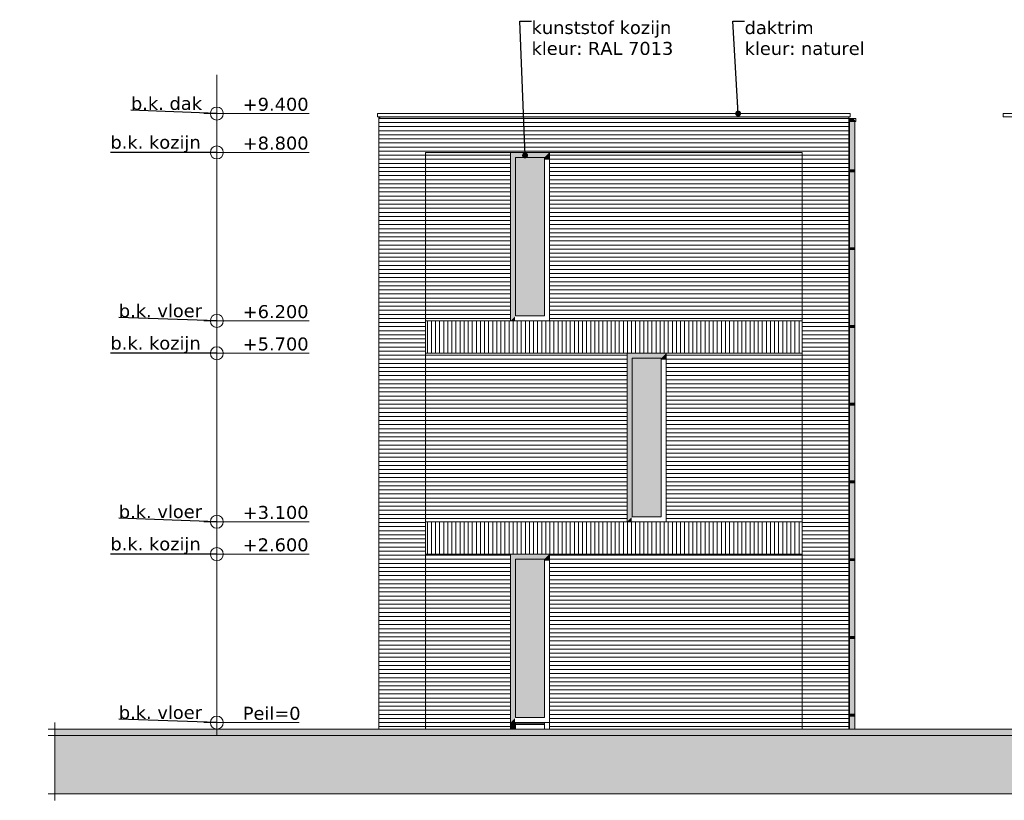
# Model space of a CAD drawing. Header units: millimetres. Extents: x -25778 to 297771, y -21930 to 17454.
# Tile 25 of 109: x 127027 to 142216, y -21030 to -8981. Entities that reach past the tile are written whole.
import ezdxf

# ---------------------------------------------------------------- set-up
doc = ezdxf.new("R2010")
doc.units = ezdxf.units.MM
doc.header["$MEASUREMENT"] = 0
for name, color, linetype in [('00 2D tek aankleding', 7, 'Continuous'), ('00 2D tek aankleding 2D arcering', 7, 'Continuous'), ('52 Riolering.SCHOON', 7, 'Continuous'), ('52 Riolering.SCHOON 2D arcering', 7, 'Continuous'), ('New_21 Buitenwanden', 7, 'Continuous'), ('New_21 Buitenwanden 2D arcering', 7, 'Continuous'), ('New_21 Buitenwanden Afdek-arcering', 7, 'Continuous'), ('New_21 Buitenwanden Ramen', 7, 'Continuous'), ('New_47 Dakafwerking', 7, 'Continuous'), ('Tekst_dim 1_ 100 .DO', 7, 'Continuous'), ('Tekst_dim Algemeen', 7, 'Continuous')]:
    doc.layers.add(name, color=color, linetype=linetype)
doc.styles.add('GENERATED_STYLE_1', font='verdana.ttf')
doc.dimstyles.new('GENERATED_STYLE__1', dxfattribs={"dimtxt": 0.18, "dimasz": 76, "dimexe": 0.18, "dimexo": 0.0625, "dimgap": 0, "dimtad": 0, "dimtih": 1, "dimtoh": 1, "dimdec": 4, "dimzin": 0, "dimdsep": 46, "dimcen": 0.09, "dimadec": 0, "dimazin": 0, "dimtfac": 1, "dimtdec": 4, "dimtmove": 0, "dimatfit": 3, "dimldrblk": 'ARROWHEAD_0', "dimfxl": 1, "dimtolj": 1, "dimtzin": 0, "dimarcsym": 0})
doc.dimstyles.new('GENERATED_STYLE__2', dxfattribs={"dimtxt": 0.18, "dimasz": 182.4, "dimexe": 0.18, "dimexo": 0.0625, "dimgap": 0, "dimtad": 0, "dimtih": 1, "dimtoh": 1, "dimdec": 4, "dimzin": 0, "dimdsep": 46, "dimcen": 0.09, "dimadec": 0, "dimazin": 0, "dimtfac": 1, "dimtdec": 4, "dimtmove": 0, "dimatfit": 3, "dimldrblk": 'ARROWHEAD_11', "dimfxl": 1, "dimtolj": 1, "dimtzin": 0, "dimarcsym": 0})
pattern_1 = [(180, (160342.85, -19829.75), (0, 63), [])]

# ---------------------------------------------------------------- blocks, each defined once
blk = doc.blocks.new('Section Element_665_3', base_point=(160343, -19830))
at = {"layer": 'New_47 Dakafwerking', "color": 9, "linetype": 'Continuous', "lineweight": 0}
for p, q in [((142198, -10430), (142198, -10480)), ((142198, -10430), (146843, -10430)), ((142198, -10480), (146843, -10480)), ((146843, -10430), (146843, -10480))]:
    blk.add_line(p, q, dxfattribs=at)
blk = doc.blocks.new('Section Element_674_3', base_point=(160343, -19830))
at = {"layer": 'New_21 Buitenwanden Afdek-arcering', "linetype": 'Continuous', "lineweight": 0, "true_color": 0x000000}
h = blk.add_hatch(dxfattribs=at)
h.set_pattern_fill('920_Lijnen_horz__63_0003', color=18, style=0, pattern_type=2)
h.set_pattern_definition([(180, (160342.85, -19829.75), (0, 63), [])])
h.paths.add_polyline_path([(139818, -16730), (139098, -16730), (139098, -19930), (139818, -19930)])
at = {"layer": 'New_21 Buitenwanden', "color": 7, "linetype": 'Continuous', "lineweight": 0}
for p, q in [((139098, -16730), (139098, -19930)), ((139818, -19930), (139818, -16730))]:
    blk.add_line(p, q, dxfattribs=at)
blk = doc.blocks.new('Section Element_675_3', base_point=(160343, -19830))
at = {"layer": 'New_21 Buitenwanden Afdek-arcering', "linetype": 'Continuous', "lineweight": 0, "true_color": 0x000000}
h = blk.add_hatch(dxfattribs=at)
h.set_pattern_fill('920_Lijnen_horz__63_0003', color=18, style=0, pattern_type=2)
h.set_pattern_definition([(180, (160342.85, -19829.75), (0, 63), [])])
h.paths.add_polyline_path([(132588, -16730), (132588, -13630), (132568, -13630), (132568, -16730)])
at = {"layer": 'New_21 Buitenwanden', "color": 7, "linetype": 'Continuous', "lineweight": 0}
blk.add_line((132568, -16730), (132568, -13630), dxfattribs=at)
blk = doc.blocks.new('Section Element_676_3', base_point=(160343, -19830))
at = {"layer": 'New_21 Buitenwanden Afdek-arcering', "linetype": 'Continuous', "lineweight": 0, "true_color": 0x000000}
h = blk.add_hatch(dxfattribs=at)
h.set_pattern_fill('920_Lijnen_horz__63_0003', color=18, style=0, pattern_type=2)
h.set_pattern_definition([(180, (160342.85, -19829.75), (0, 63), [])])
h.paths.add_polyline_path([(139818, -13630), (139098, -13630), (139098, -16730), (139818, -16730)])
at = {"layer": 'New_21 Buitenwanden', "color": 7, "linetype": 'Continuous', "lineweight": 0}
for p, q in [((139098, -13630), (139098, -16730)), ((139818, -16730), (139818, -13630))]:
    blk.add_line(p, q, dxfattribs=at)
blk = doc.blocks.new('Section Element_677_3', base_point=(160343, -19830))
at = {"layer": 'New_21 Buitenwanden 2D arcering', "linetype": 'Continuous', "lineweight": 0, "true_color": 0x1e2122}
blk.add_hatch(color=250, dxfattribs=at).paths.add_polyline_path([(132588, -10480), (132568, -10480), (132568, -10508), (132588, -10508)])
at = {"layer": 'New_21 Buitenwanden Afdek-arcering', "linetype": 'Continuous', "lineweight": 0, "true_color": 0x000000}
h = blk.add_hatch(dxfattribs=at)
h.set_pattern_fill('920_Lijnen_horz__63_0003', color=18, style=0, pattern_type=2)
h.set_pattern_definition([(180, (160342.85, -19829.75), (0, 63), [])])
h.paths.add_polyline_path([(132588, -13630), (132588, -10480), (132568, -10480), (132568, -13630)])
at = {"layer": 'New_21 Buitenwanden', "color": 7, "linetype": 'Continuous', "lineweight": 0}
blk.add_line((132568, -13630), (132568, -10480), dxfattribs=at)
blk = doc.blocks.new('Section Element_678_3', base_point=(160343, -19830))
at = {"layer": 'New_21 Buitenwanden 2D arcering', "linetype": 'Continuous', "lineweight": 0, "true_color": 0x1e2122}
blk.add_hatch(color=250, dxfattribs=at).paths.add_polyline_path([(139818, -10480), (139098, -10480), (139098, -10508), (139818, -10508)])
at = {"layer": 'New_21 Buitenwanden Afdek-arcering', "linetype": 'Continuous', "lineweight": 0, "true_color": 0x000000}
h = blk.add_hatch(dxfattribs=at)
h.set_pattern_fill('920_Lijnen_horz__63_0003', color=18, style=0, pattern_type=2)
h.set_pattern_definition([(180, (160342.85, -19829.75), (0, 63), [])])
h.paths.add_polyline_path([(139818, -10480), (139098, -10480), (139098, -13630), (139818, -13630)])
at = {"layer": 'New_21 Buitenwanden', "color": 7, "linetype": 'Continuous', "lineweight": 0}
for p, q in [((139818, -13630), (139818, -10480)), ((139098, -11030), (139098, -13630))]:
    blk.add_line(p, q, dxfattribs=at)
blk = doc.blocks.new('Section Element_679_3', base_point=(160343, -19830))
at = {"layer": 'New_47 Dakafwerking', "color": 9, "linetype": 'Continuous', "lineweight": 0}
for p, q in [((139838, -10430), (132548, -10430)), ((132548, -10480), (132548, -10430)), ((139838, -10480), (132548, -10480)), ((139838, -10480), (139838, -10430))]:
    blk.add_line(p, q, dxfattribs=at)
blk = doc.blocks.new('Section Element_680_3', base_point=(160343, -19830))
at = {"layer": '52 Riolering.SCHOON 2D arcering', "linetype": 'Continuous', "lineweight": 0, "true_color": 0x1e2122}
for points in [[(139828, -11300), (139833, -11300), (139833, -10555), (139828, -10555)], [(139833, -11300), (139848, -11300), (139848, -10555), (139833, -10555)], [(139868, -10555), (139848, -10555), (139848, -11300), (139868, -11300)], [(139868, -10555), (139868, -11300), (139888, -11300), (139888, -10555)], [(139888, -11300), (139902, -11300), (139902, -10555), (139888, -10555)], [(139908, -10555), (139902, -10555), (139902, -11300), (139908, -11300)], [(139820, -11330), (139820, -11300), (139818, -11300), (139818, -11330)], [(139868, -11330), (139868, -11300), (139820, -11300), (139820, -11330)], [(139833, -11330), (139828, -11330), (139828, -12500), (139833, -12500)], [(139848, -11330), (139833, -11330), (139833, -12500), (139848, -12500)], [(139848, -12500), (139868, -12500), (139868, -11330), (139848, -11330)], [(139889, -11330), (139889, -11300), (139868, -11300), (139868, -11330)], [(139868, -12500), (139888, -12500), (139888, -11330), (139868, -11330)], [(139888, -11330), (139888, -12500), (139902, -12500), (139902, -11330)], [(139889, -11330), (139904, -11330), (139904, -11300), (139889, -11300)], [(139902, -11330), (139902, -12500), (139908, -12500), (139908, -11330)], [(139910, -11330), (139910, -11300), (139904, -11300), (139904, -11330)], [(139820, -12530), (139820, -12500), (139818, -12500), (139818, -12530)], [(139868, -12530), (139868, -12500), (139820, -12500), (139820, -12530)], [(139833, -12530), (139828, -12530), (139828, -13700), (139833, -13700)], [(139848, -12530), (139833, -12530), (139833, -13700), (139848, -13700)], [(139848, -12530), (139848, -13700), (139868, -13700), (139868, -12530)], [(139889, -12530), (139889, -12500), (139868, -12500), (139868, -12530)], [(139868, -12530), (139868, -13700), (139888, -13700), (139888, -12530)], [(139902, -12530), (139888, -12530), (139888, -13700), (139902, -13700)], [(139889, -12530), (139904, -12530), (139904, -12500), (139889, -12500)], [(139902, -12530), (139902, -13700), (139908, -13700), (139908, -12530)], [(139910, -12530), (139910, -12500), (139904, -12500), (139904, -12530)], [(139820, -13730), (139820, -13700), (139818, -13700), (139818, -13730)], [(139868, -13730), (139868, -13700), (139820, -13700), (139820, -13730)], [(139828, -13730), (139828, -14900), (139833, -14900), (139833, -13730)], [(139833, -14900), (139848, -14900), (139848, -13730), (139833, -13730)], [(139868, -13730), (139848, -13730), (139848, -14900), (139868, -14900)], [(139889, -13730), (139889, -13700), (139868, -13700), (139868, -13730)], [(139868, -14900), (139888, -14900), (139888, -13730), (139868, -13730)], [(139888, -14900), (139902, -14900), (139902, -13730), (139888, -13730)], [(139889, -13700), (139889, -13730), (139904, -13730), (139904, -13700)], [(139902, -14900), (139908, -14900), (139908, -13730), (139902, -13730)], [(139910, -13730), (139910, -13700), (139904, -13700), (139904, -13730)], [(139820, -14930), (139820, -14900), (139818, -14900), (139818, -14930)], [(139868, -14930), (139868, -14900), (139820, -14900), (139820, -14930)], [(139828, -14930), (139828, -16100), (139833, -16100), (139833, -14930)], [(139833, -16100), (139848, -16100), (139848, -14930), (139833, -14930)], [(139848, -14930), (139848, -16100), (139868, -16100), (139868, -14930)], [(139889, -14930), (139889, -14900), (139868, -14900), (139868, -14930)], [(139888, -14930), (139868, -14930), (139868, -16100), (139888, -16100)], [(139902, -14930), (139888, -14930), (139888, -16100), (139902, -16100)], [(139889, -14900), (139889, -14930), (139904, -14930), (139904, -14900)], [(139902, -16100), (139908, -16100), (139908, -14930), (139902, -14930)], [(139910, -14930), (139910, -14900), (139904, -14900), (139904, -14930)], [(139820, -16130), (139820, -16100), (139818, -16100), (139818, -16130)], [(139868, -16130), (139868, -16100), (139820, -16100), (139820, -16130)], [(139889, -16130), (139889, -16100), (139868, -16100), (139868, -16130)], [(139889, -16100), (139889, -16130), (139904, -16130), (139904, -16100)], [(139910, -16130), (139910, -16100), (139904, -16100), (139904, -16130)], [(139833, -16130), (139828, -16130), (139828, -17300), (139833, -17300)], [(139848, -16130), (139833, -16130), (139833, -17300), (139848, -17300)], [(139868, -16130), (139848, -16130), (139848, -17300), (139868, -17300)], [(139868, -16130), (139868, -17300), (139888, -17300), (139888, -16130)], [(139902, -16130), (139888, -16130), (139888, -17300), (139902, -17300)], [(139902, -16130), (139902, -17300), (139908, -17300), (139908, -16130)], [(139820, -17330), (139820, -17300), (139818, -17300), (139818, -17330)], [(139868, -17330), (139868, -17300), (139820, -17300), (139820, -17330)], [(139889, -17330), (139889, -17300), (139868, -17300), (139868, -17330)], [(139889, -17300), (139889, -17330), (139904, -17330), (139904, -17300)], [(139910, -17330), (139910, -17300), (139904, -17300), (139904, -17330)], [(139828, -17330), (139828, -18500), (139833, -18500), (139833, -17330)], [(139833, -17330), (139833, -18500), (139848, -18500), (139848, -17330)], [(139848, -17330), (139848, -18500), (139868, -18500), (139868, -17330)], [(139868, -18500), (139888, -18500), (139888, -17330), (139868, -17330)], [(139888, -18500), (139902, -18500), (139902, -17330), (139888, -17330)], [(139902, -17330), (139902, -18500), (139908, -18500), (139908, -17330)], [(139820, -18530), (139820, -18500), (139818, -18500), (139818, -18530)], [(139868, -18530), (139868, -18500), (139820, -18500), (139820, -18530)], [(139833, -18530), (139828, -18530), (139828, -19700), (139833, -19700)], [(139848, -18530), (139833, -18530), (139833, -19700), (139848, -19700)], [(139868, -18530), (139848, -18530), (139848, -19700), (139868, -19700)], [(139889, -18530), (139889, -18500), (139868, -18500), (139868, -18530)], [(139888, -18530), (139868, -18530), (139868, -19700), (139888, -19700)], [(139888, -19700), (139902, -19700), (139902, -18530), (139888, -18530)], [(139889, -18500), (139889, -18530), (139904, -18530), (139904, -18500)], [(139902, -19700), (139908, -19700), (139908, -18530), (139902, -18530)], [(139910, -18530), (139910, -18500), (139904, -18500), (139904, -18530)], [(139820, -19730), (139820, -19700), (139818, -19700), (139818, -19730)], [(139868, -19730), (139868, -19700), (139820, -19700), (139820, -19730)], [(139828, -19730), (139828, -19930), (139833, -19930), (139833, -19730)], [(139833, -19930), (139848, -19930), (139848, -19730), (139833, -19730)], [(139868, -19730), (139848, -19730), (139848, -19930), (139868, -19930)], [(139889, -19730), (139889, -19700), (139868, -19700), (139868, -19730)], [(139868, -19930), (139888, -19930), (139888, -19730), (139868, -19730)], [(139888, -19730), (139888, -19930), (139902, -19930), (139902, -19730)], [(139889, -19700), (139889, -19730), (139904, -19730), (139904, -19700)], [(139908, -19730), (139902, -19730), (139902, -19930), (139908, -19930)], [(139910, -19730), (139910, -19700), (139904, -19700), (139904, -19730)]]:
    blk.add_hatch(color=250, dxfattribs=at).paths.add_polyline_path(points)
at = {"layer": '52 Riolering.SCHOON', "color": 7, "linetype": 'Continuous', "lineweight": 0}
for p, q in [((139828, -10555), (139828, -11300)), ((139908, -10555), (139908, -11300)), ((139820, -11300), (139818, -11300)), ((139818, -11330), (139818, -11300)), ((139820, -11330), (139818, -11330)), ((139868, -11300), (139820, -11300)), ((139820, -11330), (139820, -11300)), ((139868, -11330), (139820, -11330)), ((139828, -11330), (139828, -12500)), ((139889, -11300), (139868, -11300)), ((139889, -11330), (139868, -11330)), ((139904, -11300), (139889, -11300)), ((139904, -11330), (139889, -11330)), ((139910, -11300), (139904, -11300)), ((139910, -11330), (139904, -11330)), ((139908, -11330), (139908, -12500)), ((139910, -11330), (139910, -11300)), ((139820, -12500), (139818, -12500)), ((139818, -12530), (139818, -12500)), ((139820, -12530), (139818, -12530)), ((139868, -12500), (139820, -12500)), ((139820, -12530), (139820, -12500)), ((139868, -12530), (139820, -12530)), ((139828, -12530), (139828, -13700)), ((139889, -12500), (139868, -12500)), ((139889, -12530), (139868, -12530)), ((139904, -12500), (139889, -12500)), ((139904, -12530), (139889, -12530)), ((139910, -12500), (139904, -12500)), ((139910, -12530), (139904, -12530)), ((139908, -12530), (139908, -13700)), ((139910, -12530), (139910, -12500)), ((139820, -13700), (139818, -13700)), ((139818, -13730), (139818, -13700)), ((139820, -13730), (139818, -13730)), ((139868, -13700), (139820, -13700)), ((139820, -13730), (139820, -13700)), ((139868, -13730), (139820, -13730)), ((139828, -13730), (139828, -14900)), ((139889, -13700), (139868, -13700)), ((139889, -13730), (139868, -13730)), ((139904, -13700), (139889, -13700)), ((139904, -13730), (139889, -13730)), ((139910, -13700), (139904, -13700)), ((139910, -13730), (139904, -13730)), ((139908, -13730), (139908, -14900)), ((139910, -13730), (139910, -13700)), ((139820, -14900), (139818, -14900)), ((139818, -14930), (139818, -14900)), ((139820, -14930), (139818, -14930)), ((139868, -14900), (139820, -14900)), ((139820, -14930), (139820, -14900)), ((139868, -14930), (139820, -14930)), ((139828, -14930), (139828, -16100)), ((139889, -14900), (139868, -14900)), ((139889, -14930), (139868, -14930)), ((139904, -14900), (139889, -14900)), ((139904, -14930), (139889, -14930)), ((139910, -14900), (139904, -14900)), ((139910, -14930), (139904, -14930)), ((139908, -14930), (139908, -16100)), ((139910, -14930), (139910, -14900)), ((139820, -16100), (139818, -16100)), ((139818, -16130), (139818, -16100)), ((139868, -16100), (139820, -16100)), ((139820, -16130), (139820, -16100)), ((139889, -16100), (139868, -16100)), ((139904, -16100), (139889, -16100)), ((139910, -16100), (139904, -16100)), ((139910, -16130), (139910, -16100)), ((139820, -16130), (139818, -16130)), ((139868, -16130), (139820, -16130)), ((139828, -16130), (139828, -17300)), ((139889, -16130), (139868, -16130)), ((139904, -16130), (139889, -16130)), ((139910, -16130), (139904, -16130)), ((139908, -16130), (139908, -17300)), ((139820, -17300), (139818, -17300)), ((139818, -17330), (139818, -17300)), ((139868, -17300), (139820, -17300)), ((139820, -17330), (139820, -17300)), ((139889, -17300), (139868, -17300)), ((139904, -17300), (139889, -17300)), ((139910, -17300), (139904, -17300)), ((139910, -17330), (139910, -17300)), ((139820, -17330), (139818, -17330)), ((139868, -17330), (139820, -17330)), ((139828, -17330), (139828, -18500)), ((139889, -17330), (139868, -17330)), ((139904, -17330), (139889, -17330)), ((139910, -17330), (139904, -17330)), ((139908, -17330), (139908, -18500)), ((139820, -18500), (139818, -18500)), ((139818, -18530), (139818, -18500)), ((139820, -18530), (139818, -18530)), ((139868, -18500), (139820, -18500)), ((139820, -18530), (139820, -18500)), ((139868, -18530), (139820, -18530)), ((139828, -18530), (139828, -19700)), ((139889, -18500), (139868, -18500)), ((139889, -18530), (139868, -18530)), ((139904, -18500), (139889, -18500)), ((139904, -18530), (139889, -18530)), ((139910, -18500), (139904, -18500)), ((139910, -18530), (139904, -18530)), ((139908, -18530), (139908, -19700)), ((139910, -18530), (139910, -18500)), ((139820, -19700), (139818, -19700)), ((139818, -19730), (139818, -19700)), ((139820, -19730), (139818, -19730)), ((139868, -19700), (139820, -19700)), ((139820, -19730), (139820, -19700)), ((139868, -19730), (139820, -19730)), ((139828, -19730), (139828, -19930)), ((139889, -19700), (139868, -19700)), ((139889, -19730), (139868, -19730)), ((139904, -19700), (139889, -19700)), ((139904, -19730), (139889, -19730)), ((139910, -19700), (139904, -19700)), ((139910, -19730), (139904, -19730)), ((139908, -19730), (139908, -19930)), ((139910, -19730), (139910, -19700))]:
    blk.add_line(p, q, dxfattribs=at)
blk = doc.blocks.new('Section Element_681_3', base_point=(160343, -19830))
at = {"layer": '52 Riolering.SCHOON 2D arcering', "linetype": 'Continuous', "lineweight": 0, "true_color": 0x1e2122}
blk.add_hatch(color=250, dxfattribs=at).paths.add_polyline_path([(139818, -10505), (139818, -10555), (139924, -10555), (139924, -10551), (139891, -10505)])
at = {"layer": '52 Riolering.SCHOON', "color": 7, "linetype": 'Continuous', "lineweight": 0}
for p, q in [((139818, -10505), (139924, -10505)), ((139818, -10555), (139924, -10555)), ((139924, -10555), (139924, -10505))]:
    blk.add_line(p, q, dxfattribs=at)
blk = doc.blocks.new('Section Element_691_3', base_point=(160343, -19830))
at = {"layer": 'New_21 Buitenwanden Afdek-arcering', "linetype": 'Continuous', "lineweight": 0, "true_color": 0x000000}
h = blk.add_hatch(dxfattribs=at)
h.set_pattern_fill('920_Lijnen_horz__63_0003', color=18, style=0, pattern_type=2)
h.set_pattern_definition([(180, (160342.85, -19829.75), (0, 63), [])])
h.paths.add_polyline_path([(132588, -19930), (132588, -16730), (132568, -16730), (132568, -19930)])
at = {"layer": 'New_21 Buitenwanden', "color": 7, "linetype": 'Continuous', "lineweight": 0}
blk.add_line((132568, -19930), (132568, -16730), dxfattribs=at)
blk = doc.blocks.new('Section Element_722_3', base_point=(160343, -19830))
at = {"layer": 'New_21 Buitenwanden 2D arcering', "linetype": 'Continuous', "lineweight": 0, "true_color": 0x1e2122}
for points in [[(134674, -11106), (135122, -11106), (135198, -11030), (134598, -11030)], [(134674, -11106), (134598, -11030), (134598, -13630), (134668, -13560), (134668, -11143), (134674, -11143)], [(135122, -11106), (135122, -11143), (135198, -11143), (135198, -11030)], [(135122, -11106), (134674, -11106), (134674, -13554), (134709, -13554), (134709, -11192), (135122, -11192)], [(134598, -13630), (134668, -13630), (134668, -13560)]]:
    blk.add_hatch(color=250, dxfattribs=at).paths.add_polyline_path(points)
at = {"layer": 'New_21 Buitenwanden Afdek-arcering', "linetype": 'Continuous', "lineweight": 0, "true_color": 0x99a3a6}
blk.add_hatch(color=253, dxfattribs=at).paths.add_polyline_path([(135122, -13554), (135122, -11106), (134674, -11106), (134674, -13554)])
at = {"layer": 'New_21 Buitenwanden Ramen', "color": 7, "linetype": 'Continuous', "lineweight": 0}
for p, q in [((134598, -13630), (134598, -11030)), ((135198, -11030), (135198, -13630)), ((134674, -11106), (134674, -13554)), ((135122, -11106), (134674, -11106)), ((135122, -13554), (135122, -11106)), ((134674, -13554), (135122, -13554))]:
    blk.add_line(p, q, dxfattribs=at)
blk = doc.blocks.new('Section Element_723_3', base_point=(160343, -19830))
at = {"layer": 'New_21 Buitenwanden 2D arcering', "linetype": 'Continuous', "lineweight": 0, "true_color": 0x1e2122}
for points in [[(134598, -11030), (133288, -11030), (133288, -13630), (133298, -13630), (133298, -11044), (134598, -11044)], [(135198, -11044), (139098, -11044), (139098, -11030), (135198, -11030)]]:
    blk.add_hatch(color=250, dxfattribs=at).paths.add_polyline_path(points)
at = {"layer": 'New_21 Buitenwanden Afdek-arcering', "linetype": 'Continuous', "lineweight": 0, "true_color": 0x000000}
h = blk.add_hatch(dxfattribs=at)
h.set_pattern_fill('920_Lijnen_horz__63_0003', color=18, style=0, pattern_type=2)
h.set_pattern_definition([(180, (160342.85, -19829.75), (0, 63), [])])
h.paths.add_polyline_path([(134598, -13630), (134598, -11030), (133288, -11030), (133288, -13630)])
h = blk.add_hatch(dxfattribs=at)
h.set_pattern_fill('920_Lijnen_horz__63_0003', color=18, style=0, pattern_type=2)
h.set_pattern_definition([(180, (160342.85, -19829.75), (0, 63), [])])
h.paths.add_polyline_path([(135198, -13630), (139098, -13630), (139098, -11030), (135198, -11030)])
blk = doc.blocks.new('Section Element_724_3', base_point=(160343, -19830))
at = {"layer": 'New_21 Buitenwanden 2D arcering', "linetype": 'Continuous', "lineweight": 0, "true_color": 0x1e2122}
blk.add_hatch(color=250, dxfattribs=at).paths.add_polyline_path([(132588, -10480), (132588, -10508), (133288, -10508), (133288, -10480)])
at = {"layer": 'New_21 Buitenwanden Afdek-arcering', "linetype": 'Continuous', "lineweight": 0, "true_color": 0x000000}
h = blk.add_hatch(dxfattribs=at)
h.set_pattern_fill('920_Lijnen_horz__63_0003', color=18, style=0, pattern_type=2)
h.set_pattern_definition([(180, (160342.85, -19829.75), (0, 63), [])])
h.paths.add_polyline_path([(132588, -10480), (132588, -13630), (133288, -13630), (133288, -10480)])
at = {"layer": 'New_21 Buitenwanden', "color": 7, "linetype": 'Continuous', "lineweight": 0}
blk.add_line((133288, -11030), (133288, -13630), dxfattribs=at)
blk = doc.blocks.new('Section Element_725_3', base_point=(160343, -19830))
at = {"layer": 'New_21 Buitenwanden 2D arcering', "linetype": 'Continuous', "lineweight": 0, "true_color": 0x1e2122}
for points in [[(136474, -14206), (136922, -14206), (136998, -14130), (136398, -14130)], [(136474, -14206), (136398, -14130), (136398, -16730), (136468, -16660), (136468, -14229), (136474, -14229)], [(136922, -14206), (136474, -14206), (136474, -16654), (136509, -16654), (136509, -14278), (136922, -14278)], [(136922, -14206), (136922, -14229), (136998, -14229), (136998, -14130)], [(136398, -16730), (136468, -16730), (136468, -16660)]]:
    blk.add_hatch(color=250, dxfattribs=at).paths.add_polyline_path(points)
at = {"layer": 'New_21 Buitenwanden Afdek-arcering', "linetype": 'Continuous', "lineweight": 0, "true_color": 0x99a3a6}
blk.add_hatch(color=253, dxfattribs=at).paths.add_polyline_path([(136922, -16654), (136922, -14206), (136474, -14206), (136474, -16654)])
at = {"layer": 'New_21 Buitenwanden Ramen', "color": 7, "linetype": 'Continuous', "lineweight": 0}
for p, q in [((136398, -16730), (136398, -14130)), ((136474, -14206), (136474, -16654)), ((136922, -14206), (136474, -14206)), ((136922, -16654), (136922, -14206)), ((136998, -14130), (136998, -16730)), ((136474, -16654), (136922, -16654))]:
    blk.add_line(p, q, dxfattribs=at)
blk = doc.blocks.new('Section Element_726_3', base_point=(160343, -19830))
at = {"layer": 'New_21 Buitenwanden 2D arcering', "linetype": 'Continuous', "lineweight": 0, "true_color": 0x1e2122}
blk.add_hatch(color=250, dxfattribs=at).paths.add_polyline_path([(133288, -14130), (133288, -16730), (133298, -16730), (133298, -14130)])
at = {"layer": 'New_21 Buitenwanden Afdek-arcering', "linetype": 'Continuous', "lineweight": 0, "true_color": 0x000000}
h = blk.add_hatch(dxfattribs=at)
h.set_pattern_fill('920_Lijnen_horz__63_0003', color=18, style=0, pattern_type=2)
h.set_pattern_definition([(180, (160342.85, -19829.75), (0, 63), [])])
h.paths.add_polyline_path([(133288, -14130), (133288, -16730), (136398, -16730), (136398, -14130)])
h = blk.add_hatch(dxfattribs=at)
h.set_pattern_fill('920_Lijnen_horz__63_0003', color=18, style=0, pattern_type=2)
h.set_pattern_definition([(180, (160342.85, -19829.75), (0, 63), [])])
h.paths.add_polyline_path([(136998, -14130), (136998, -16730), (139098, -16730), (139098, -14130)])
blk = doc.blocks.new('Section Element_727_3', base_point=(160343, -19830))
at = {"layer": 'New_21 Buitenwanden Afdek-arcering', "linetype": 'Continuous', "lineweight": 0, "true_color": 0x000000}
h = blk.add_hatch(dxfattribs=at)
h.set_pattern_fill('920_Lijnen_horz__63_0003', color=18, style=0, pattern_type=2)
h.set_pattern_definition([(180, (160342.85, -19829.75), (0, 63), [])])
h.paths.add_polyline_path([(132588, -13630), (132588, -16730), (133288, -16730), (133288, -13630)])
at = {"layer": 'New_21 Buitenwanden', "color": 7, "linetype": 'Continuous', "lineweight": 0}
blk.add_line((133288, -13630), (133288, -16730), dxfattribs=at)
blk = doc.blocks.new('Section Element_728_3', base_point=(160343, -19830))
at = {"layer": 'New_21 Buitenwanden 2D arcering', "linetype": 'Continuous', "lineweight": 0, "true_color": 0x1e2122}
for points in [[(134674, -17306), (135122, -17306), (135198, -17230), (134598, -17230)], [(134674, -17306), (134598, -17230), (134598, -19830), (134668, -19760), (134668, -17329), (134674, -17329)], [(135122, -17306), (134674, -17306), (134674, -19754), (134709, -19754), (134709, -17378), (135122, -17378)], [(135122, -17306), (135122, -17329), (135198, -17329), (135198, -17230)], [(134598, -19830), (134668, -19830), (134668, -19760)], [(134598, -19830), (134598, -19930), (134668, -19930), (134668, -19830)], [(135122, -19830), (134674, -19830), (134674, -19850), (135122, -19850)], [(134674, -19850), (134674, -19860), (134691, -19854), (135122, -19854), (135122, -19850)]]:
    blk.add_hatch(color=250, dxfattribs=at).paths.add_polyline_path(points)
at = {"layer": 'New_21 Buitenwanden Afdek-arcering', "linetype": 'Continuous', "lineweight": 0, "true_color": 0x99a3a6}
blk.add_hatch(color=253, dxfattribs=at).paths.add_polyline_path([(135122, -19754), (135122, -17306), (134674, -17306), (134674, -19754)])
at = {"layer": 'New_21 Buitenwanden Ramen', "color": 7, "linetype": 'Continuous', "lineweight": 0}
for p, q in [((134598, -19830), (134598, -17230)), ((134674, -17306), (134674, -19754)), ((135122, -17306), (134674, -17306)), ((135122, -19754), (135122, -17306)), ((135198, -17230), (135198, -19830)), ((134674, -19830), (134598, -19830)), ((134674, -19754), (135122, -19754)), ((134674, -19830), (134674, -19860)), ((135122, -19830), (134674, -19830)), ((135122, -19850), (134674, -19850)), ((134674, -19860), (134674, -19930)), ((135122, -19860), (134674, -19860)), ((135122, -19830), (135122, -19860)), ((135198, -19830), (135122, -19830)), ((135122, -19860), (135122, -19930))]:
    blk.add_line(p, q, dxfattribs=at)
blk = doc.blocks.new('Section Element_729_3', base_point=(160343, -19830))
at = {"layer": 'New_21 Buitenwanden 2D arcering', "linetype": 'Continuous', "lineweight": 0, "true_color": 0x1e2122}
blk.add_hatch(color=250, dxfattribs=at).paths.add_polyline_path([(133288, -19930), (133298, -19930), (133298, -17230), (133288, -17230)])
at = {"layer": 'New_21 Buitenwanden Afdek-arcering', "linetype": 'Continuous', "lineweight": 0, "true_color": 0x000000}
h = blk.add_hatch(dxfattribs=at)
h.set_pattern_fill('920_Lijnen_horz__63_0003', color=18, style=0, pattern_type=2)
h.set_pattern_definition(pattern_1)
h.paths.add_polyline_path([(133288, -17230), (133288, -19930), (134598, -19930), (134598, -17230)])
h = blk.add_hatch(dxfattribs=at)
h.set_pattern_fill('920_Lijnen_horz__63_0003', color=18, style=0, pattern_type=2)
h.set_pattern_definition(pattern_1)
h.paths.add_polyline_path([(135198, -19930), (139098, -19930), (139098, -17230), (135198, -17230)])
at = {"layer": 'New_21 Buitenwanden', "color": 7, "linetype": 'Continuous', "lineweight": 0}
for p, q in [((134598, -19930), (134598, -19830)), ((135198, -19830), (135198, -19930)), ((135198, -19930), (134598, -19930))]:
    blk.add_line(p, q, dxfattribs=at)
blk = doc.blocks.new('Section Element_730_3', base_point=(160343, -19830))
at = {"layer": 'New_21 Buitenwanden Afdek-arcering', "linetype": 'Continuous', "lineweight": 0, "true_color": 0x000000}
h = blk.add_hatch(dxfattribs=at)
h.set_pattern_fill('920_Lijnen_horz__63_0003', color=18, style=0, pattern_type=2)
h.set_pattern_definition([(180, (160342.85, -19829.75), (0, 63), [])])
h.paths.add_polyline_path([(132588, -16730), (132588, -19930), (133288, -19930), (133288, -16730)])
at = {"layer": 'New_21 Buitenwanden', "color": 7, "linetype": 'Continuous', "lineweight": 0}
blk.add_line((133288, -16730), (133288, -19930), dxfattribs=at)
blk = doc.blocks.new('Section Element_731_3', base_point=(160343, -19830))
at = {"layer": 'New_21 Buitenwanden 2D arcering', "linetype": 'Continuous', "lineweight": 0, "true_color": 0x1e2122}
blk.add_hatch(color=250, dxfattribs=at).paths.add_polyline_path([(133288, -14130), (133298, -14130), (133298, -13630), (133288, -13630)])
at = {"layer": 'New_21 Buitenwanden Afdek-arcering', "linetype": 'Continuous', "lineweight": 0, "true_color": 0x000000}
h = blk.add_hatch(dxfattribs=at)
h.set_pattern_fill('930_Lijnen_vert__63_0003', color=18, style=0, pattern_type=2)
h.set_pattern_definition([(90, (160342.85, -19829.75), (63, 0), [])])
h.paths.add_polyline_path([(133288, -14130), (139098, -14130), (139098, -13630), (133288, -13630)])
at = {"layer": 'New_21 Buitenwanden', "color": 7, "linetype": 'Continuous', "lineweight": 0}
for p, q in [((133288, -13630), (139098, -13630)), ((133288, -14130), (136398, -14130)), ((136398, -14130), (136998, -14130)), ((136998, -14130), (139098, -14130))]:
    blk.add_line(p, q, dxfattribs=at)
blk = doc.blocks.new('Section Element_732_3', base_point=(160343, -19830))
at = {"layer": 'New_21 Buitenwanden 2D arcering', "linetype": 'Continuous', "lineweight": 0, "true_color": 0x1e2122}
blk.add_hatch(color=250, dxfattribs=at).paths.add_polyline_path([(133288, -10480), (133288, -10508), (139098, -10508), (139098, -10480)])
at = {"layer": 'New_21 Buitenwanden Afdek-arcering', "linetype": 'Continuous', "lineweight": 0, "true_color": 0x000000}
h = blk.add_hatch(dxfattribs=at)
h.set_pattern_fill('920_Lijnen_horz__63_0003', color=18, style=0, pattern_type=2)
h.set_pattern_definition([(180, (160342.85, -19829.75), (0, 63), [])])
h.paths.add_polyline_path([(133288, -10480), (133288, -11030), (139098, -11030), (139098, -10480)])
at = {"layer": 'New_21 Buitenwanden', "color": 7, "linetype": 'Continuous', "lineweight": 0}
blk.add_line((133288, -11030), (139098, -11030), dxfattribs=at)
blk = doc.blocks.new('Section Element_733_3', base_point=(160343, -19830))
at = {"layer": 'New_21 Buitenwanden 2D arcering', "linetype": 'Continuous', "lineweight": 0, "true_color": 0x1e2122}
blk.add_hatch(color=250, dxfattribs=at).paths.add_polyline_path([(133288, -17230), (133298, -17230), (133298, -16730), (133288, -16730)])
at = {"layer": 'New_21 Buitenwanden Afdek-arcering', "linetype": 'Continuous', "lineweight": 0, "true_color": 0x000000}
h = blk.add_hatch(dxfattribs=at)
h.set_pattern_fill('930_Lijnen_vert__63_0003', color=18, style=0, pattern_type=2)
h.set_pattern_definition([(90, (160342.85, -19829.75), (63, 0), [])])
h.paths.add_polyline_path([(133288, -17230), (139098, -17230), (139098, -16730), (133288, -16730)])
at = {"layer": 'New_21 Buitenwanden', "color": 7, "linetype": 'Continuous', "lineweight": 0}
for p, q in [((133288, -16730), (139098, -16730)), ((133288, -17230), (134598, -17230)), ((134598, -17230), (135198, -17230)), ((135198, -17230), (139098, -17230))]:
    blk.add_line(p, q, dxfattribs=at)
blk = doc.blocks.new('Strook maaiveld[7]_3', base_point=(127568, -20930))
at = {"layer": '00 2D tek aankleding 2D arcering', "linetype": 'Continuous', "lineweight": 0, "true_color": 0xffffff}
blk.add_hatch(color=7, dxfattribs=at).paths.add_polyline_path([(127568, -20030), (172489, -20030), (172489, -19930), (127568, -19930)])
at = {"layer": '00 2D tek aankleding 2D arcering', "linetype": 'Continuous', "lineweight": 0, "true_color": 0x000000}
blk.add_hatch(color=18, dxfattribs=at).paths.add_polyline_path([(127568, -20930), (172489, -20930), (172489, -20030), (127568, -20030)])
at = {"layer": '00 2D tek aankleding', "color": 7, "linetype": 'Continuous', "lineweight": 0, "flags": 128}
for points in [[(127568, -20030), (172489, -20030), (172489, -19930), (127568, -19930)], [(127568, -20930), (172489, -20930), (172489, -20030), (127568, -20030)]]:
    blk.add_lwpolyline(points, close=True, dxfattribs=at)
blk = doc.blocks.new('Eind strook maaiveld[8]_3', base_point=(127568, -20930))
at = {"layer": '00 2D tek aankleding', "color": 7, "linetype": 'Continuous', "lineweight": 0}
for p, q in [((127568, -19830), (127568, -21030)), ((127568, -19930), (127468, -19930)), ((127568, -20030), (127468, -20030)), ((127568, -20930), (127468, -20930))]:
    blk.add_line(p, q, dxfattribs=at)
blk = doc.blocks.new('Dimension_3_3', base_point=(130068, -19830))
at = {"layer": 'Tekst_dim 1_ 100 .DO', "color": 1, "linetype": 'Continuous', "lineweight": 0}
for p, q in [((130068, -10630), (130068, -10230)), ((129868, -10430), (130268, -10430)), ((130268, -10430), (131490, -10430)), ((130068, -11230), (130068, -10830)), ((129868, -11030), (130268, -11030)), ((130268, -11030), (131490, -11030)), ((130068, -13830), (130068, -13430)), ((129868, -13630), (130268, -13630)), ((130268, -13630), (131490, -13630)), ((130068, -14330), (130068, -13930)), ((129868, -14130), (130268, -14130)), ((130268, -14130), (131490, -14130)), ((130068, -16930), (130068, -16530)), ((129868, -16730), (130268, -16730)), ((130268, -16730), (131490, -16730)), ((130068, -17430), (130068, -17030)), ((129868, -17230), (130268, -17230)), ((130268, -17230), (131490, -17230)), ((130068, -20030), (130068, -19630)), ((129868, -19830), (130268, -19830)), ((130268, -19830), (131339, -19830))]:
    blk.add_line(p, q, dxfattribs=at)
for centre in [(130068, -10430), (130068, -11030), (130068, -13630), (130068, -14130), (130068, -16730), (130068, -17230), (130068, -19830)]:
    blk.add_circle(centre, 100, dxfattribs=at)
at = {"layer": 'Tekst_dim 1_ 100 .DO', "color": 2, "lineweight": 0, "char_height": 200, "attachment_point": 7, "style": 'GENERATED_STYLE_1'}
for s, insert in [('\\A1;{\\pql;\\fVerdana|b0|i0|c0|p0;\\W1.000000;+9.400}', (130468, -10390)), ('\\A1;{\\pql;\\fVerdana|b0|i0|c0|p0;\\W1.000000;+8.800}', (130468, -10990)), ('\\A1;{\\pql;\\fVerdana|b0|i0|c0|p0;\\W1.000000;+6.200}', (130468, -13590)), ('\\A1;{\\pql;\\fVerdana|b0|i0|c0|p0;\\W1.000000;+5.700}', (130468, -14090)), ('\\A1;{\\pql;\\fVerdana|b0|i0|c0|p0;\\W1.000000;+3.100}', (130468, -16690)), ('\\A1;{\\pql;\\fVerdana|b0|i0|c0|p0;\\W1.000000;+2.600}', (130468, -17190)), ('\\A1;{\\pql;\\fVerdana|b0|i0|c0|p0;\\W1.000000;Peil=0}', (130468, -19790))]:
    blk.add_mtext(s, dxfattribs=dict(at, insert=insert))
blk = doc.blocks.new('ARROWHEAD_0')
at = {"color": 0, "linetype": 'Continuous', "lineweight": 0}
for p, q in [((0, 0), (-1, 0)), ((0, -0.5), (0, 0.5))]:
    blk.add_line(p, q, dxfattribs=at)
blk = doc.blocks.new('ARROWHEAD_11')
at = {"color": 0, "linetype": 'Continuous', "lineweight": 0}
blk.add_line((0, 0), (-1, 0), dxfattribs=at)
at = {"color": 0, "linetype": 'Continuous', "lineweight": 0, "const_width": 0.25, "flags": 128}
blk.add_lwpolyline([(-0.125, 0, 1), (0.125, 0, 1)], format="xyb", close=True, dxfattribs=at)

msp = doc.modelspace()

# ---------------------------------------------------------------- linework, layer by layer
at = {"layer": 'Tekst_dim Algemeen', "color": 9, "linetype": 'Continuous', "lineweight": 0}
msp.add_lwpolyline([(130068, -19830), (130068, -9830)], dxfattribs=at)

# ---------------------------------------------------------------- block references
at = {"layer": '00 2D tek aankleding', "color": 7, "linetype": 'Continuous', "lineweight": 0}
for name in ['Eind strook maaiveld[8]_3', 'Strook maaiveld[7]_3']:
    msp.add_blockref(name, (127568, -20930), dxfattribs=at)
at = {"layer": '52 Riolering.SCHOON', "lineweight": 0}
for name in ['Section Element_681_3', 'Section Element_680_3']:
    msp.add_blockref(name, (160343, -19830), dxfattribs=at)
at = {"layer": 'New_21 Buitenwanden', "lineweight": 0}
for name in ['Section Element_677_3', 'Section Element_724_3', 'Section Element_732_3', 'Section Element_678_3', 'Section Element_723_3', 'Section Element_675_3', 'Section Element_727_3', 'Section Element_731_3', 'Section Element_676_3', 'Section Element_726_3', 'Section Element_691_3', 'Section Element_730_3', 'Section Element_733_3', 'Section Element_674_3', 'Section Element_729_3']:
    msp.add_blockref(name, (160343, -19830), dxfattribs=at)
at = {"layer": 'New_21 Buitenwanden Ramen', "lineweight": 0}
for name in ['Section Element_722_3', 'Section Element_725_3', 'Section Element_728_3']:
    msp.add_blockref(name, (160343, -19830), dxfattribs=at)
at = {"layer": 'New_47 Dakafwerking', "lineweight": 0}
for name in ['Section Element_679_3', 'Section Element_665_3']:
    msp.add_blockref(name, (160343, -19830), dxfattribs=at)
at = {"layer": 'Tekst_dim 1_ 100 .DO', "color": 1, "linetype": 'Continuous', "lineweight": 0}
msp.add_blockref('Dimension_3_3', (130068, -19830), dxfattribs=at)

# ---------------------------------------------------------------- texts
at = {"layer": 'Tekst_dim 1_ 100 .DO', "color": 9, "linetype": 'Continuous', "lineweight": 0, "char_height": 200, "attachment_point": 1, "style": 'GENERATED_STYLE_1'}
for s, insert, line_spacing_factor in [('\\A1;{\\pql;\\fVerdana|b0|i0|c0|p0;\\W1.000000;kunststof kozijn\\P\\pql;\\fVerdana|b0|i0|c0|p0;\\W1.000000;kleur: \\fVerdana|b0|i0|c0|p0;\\W1.000000;RAL 7013}', (134923, -9002), 0.966125), ('\\A1;{\\pql;\\fVerdana|b0|i0|c0|p0;\\W1.000000;daktrim\\P\\pql;\\fVerdana|b0|i0|c0|p0;\\W1.000000;kleur: \\fVerdana|b0|i0|c0|p0;\\W1.000000;naturel}', (138210, -9003), 0.966296)]:
    msp.add_mtext(s, dxfattribs=dict(at, insert=insert, line_spacing_factor=line_spacing_factor))
at = {"layer": 'Tekst_dim 1_ 100 .DO', "color": 9, "linetype": 'Continuous', "lineweight": 0, "char_height": 200, "attachment_point": 7, "style": 'GENERATED_STYLE_1'}
for s, insert in [('\\A1;{\\pql;\\fVerdana|b0|i0|c0|p0;\\W1.000000;b.k. \\fVerdana|b0|i0|c0|p0;\\W1.000000;dak}', (128743, -10377)), ('\\A1;{\\pql;\\fVerdana|b0|i0|c0|p0;\\W1.000000;b.k. \\fVerdana|b0|i0|c0|p0;\\W1.000000;kozijn}', (128427, -11029)), ('\\A1;{\\pql;\\fVerdana|b0|i0|c0|p0;\\W1.000000;b.k. vloer}', (128556, -13577)), ('\\A1;{\\pql;\\fVerdana|b0|i0|c0|p0;\\W1.000000;b.k. \\fVerdana|b0|i0|c0|p0;\\W1.000000;kozijn}', (128427, -14129)), ('\\A1;{\\pql;\\fVerdana|b0|i0|c0|p0;\\W1.000000;b.k. vloer}', (128556, -16677)), ('\\A1;{\\pql;\\fVerdana|b0|i0|c0|p0;\\W1.000000;b.k. \\fVerdana|b0|i0|c0|p0;\\W1.000000;kozijn}', (128427, -17229)), ('\\A1;{\\pql;\\fVerdana|b0|i0|c0|p0;\\W1.000000;b.k. vloer}', (128556, -19777))]:
    msp.add_mtext(s, dxfattribs=dict(at, insert=insert))

# ---------------------------------------------------------------- leaders
at = {"layer": 'Tekst_dim 1_ 100 .DO', "color": 1, "linetype": 'Continuous', "lineweight": 0, "annotation_type": 0, "has_hookline": 1}
for points, dimstyle, hookline_direction, text_width in [([(134823, -11076), (134741, -9002), (134923, -9002)], 'GENERATED_STYLE__2', 0, 2196), ([(138110, -10430), (138027, -9003), (138210, -9003)], 'GENERATED_STYLE__2', 0, 1842), ([(130068, -10430), (128743, -10377)], 'GENERATED_STYLE__1', 1, 1104), ([(130068, -11030), (128427, -11029)], 'GENERATED_STYLE__1', 1, 1401), ([(130068, -13630), (128556, -13577)], 'GENERATED_STYLE__1', 1, 1294), ([(130068, -14130), (128427, -14129)], 'GENERATED_STYLE__1', 1, 1401), ([(130068, -16730), (128556, -16677)], 'GENERATED_STYLE__1', 1, 1294), ([(130068, -17230), (128427, -17229)], 'GENERATED_STYLE__1', 1, 1401), ([(130068, -19830), (128556, -19777)], 'GENERATED_STYLE__1', 1, 1294)]:
    msp.add_leader(points, dimstyle=dimstyle, dxfattribs=dict(at, hookline_direction=hookline_direction, text_width=text_width))

doc.saveas('drawing.dxf')
